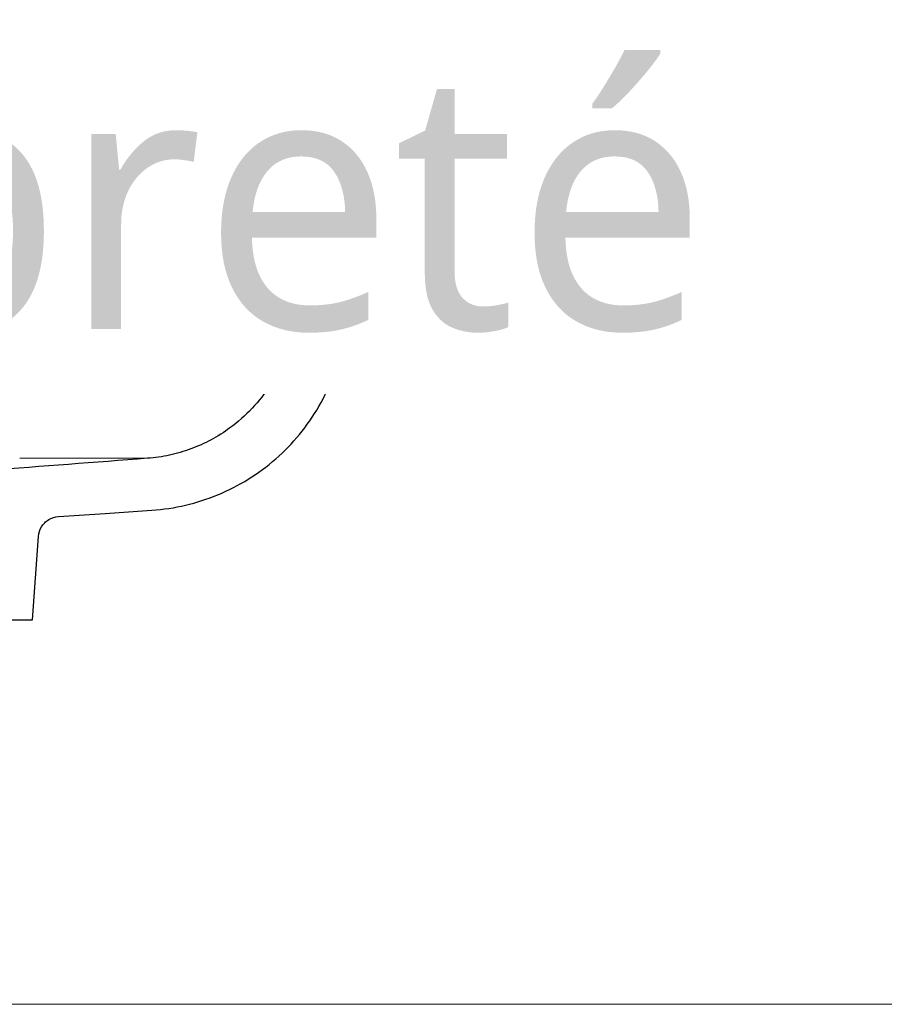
# Model space of a CAD drawing. Header units: millimetres. Extents: x -14541 to 215560, y -3285 to 6136.
# Tile 21 of 50: x 71439 to 71854, y 0 to 473. Entities that reach past the tile are written whole.
import ezdxf

# ---------------------------------------------------------------- set-up
doc = ezdxf.new("R2010")
doc.units = ezdxf.units.MM
for name, color, linetype, lineweight in [('A-AREA-IDEN', 2, 'Continuous', 9), ('A-FLOR', 192, 'Continuous', 13), ('A-FLOR-FNSH', 192, 'Continuous', 13), ('G-IMPT', 8, 'Continuous', 13)]:
    doc.layers.add(name, color=color, linetype=linetype, lineweight=lineweight)
doc.styles.add('Trebuchet MS_1', font='trebuc.ttf', dxfattribs={"height": 125})

msp = doc.modelspace()

# ---------------------------------------------------------------- linework, layer by layer
at = {"layer": 'A-FLOR', "color": 30}
for q in [(70871.98, 400), (71584.54, 400)]:
    msp.add_line((71500.68, 400), q, dxfattribs=at)
at = {"layer": 'A-FLOR', "color": 20, "lineweight": 25}
for p, q in [((71598.62, 400), (71584.54, 400)), ((71423.3, 184.72), (71445, 184.72))]:
    msp.add_line(p, q, dxfattribs=at)
at = {"layer": 'A-FLOR', "color": 30, "flags": 128}
for points in [[(71488.76, 324), (71491.74, 343), (71494.72, 362), (71497.7, 381), (71500.68, 400)], [(71500.68, 400), (71497.7, 381), (71494.72, 362), (71491.74, 343), (71488.76, 324)]]:
    msp.add_lwpolyline(points, dxfattribs=at)
at = {"layer": 'A-FLOR', "color": 20, "lineweight": 25, "flags": 128}
for points in [[(71584.54, 400), (71577.14, 362), (71569.74, 324.01)], [(71606.99, 351.88), (71608.18, 370.24), (71609.36, 388.59)], [(71600.3, 343.65), (71602.09, 344.94), (71603.87, 346.23)], [(71594.07, 317.94), (71596.36, 329.51), (71598.65, 341.08)], [(71457.44, 234.4), (71479.89, 235.94), (71502.34, 237.48)], [(71445, 184.72), (71446.41, 204.8), (71447.82, 224.88)]]:
    msp.add_lwpolyline(points, dxfattribs=at)
at = {"layer": 'A-FLOR', "color": 20, "lineweight": 25}
for points, knots in [([(71609.38, 389.28), (71609.38, 390.91), (71608.83, 393.28), (71607.1, 396.03), (71605.09, 398.03), (71602.21, 399.6), (71599.83, 400), (71598.62, 400)], [0, 0, 0, 0, 0.285714, 0.428571, 0.571429, 0.785714, 1, 1, 1, 1]), ([(71569.74, 324.01), (71568.81, 319.3), (71566.15, 310.23), (71559.62, 297.45), (71550.83, 286.15), (71541, 277.45), (71530.89, 271.1), (71522.76, 267.45), (71515.95, 265.21), (71509.11, 263.46), (71503.84, 262.69), (71500.27, 262.42)], [0, 0, 0, 0, 0.142857, 0.285714, 0.428571, 0.571429, 0.678571, 0.785714, 0.839286, 0.892857, 1, 1, 1, 1]), ([(71447.82, 224.88), (71447.94, 226.55), (71448.71, 228.92), (71450.77, 231.51), (71453.4, 233.54), (71455.78, 234.29), (71457.44, 234.4)], [0, 0, 0, 0, 0.333333, 0.5, 0.666667, 1, 1, 1, 1])]:
    msp.add_open_spline(points, degree=3, knots=knots, dxfattribs=at)
for points in [[(71609.36, 388.59), (71609.37, 388.71), (71609.38, 388.94), (71609.38, 389.16), (71609.38, 389.28)], [(71603.87, 346.23), (71604.78, 346.9), (71606.28, 348.59), (71606.92, 350.77), (71606.99, 351.88)], [(71598.65, 341.08), (71598.72, 341.43), (71598.94, 342.09), (71599.51, 342.97), (71600.01, 343.44), (71600.3, 343.65)], [(71502.34, 237.48), (71507.83, 237.86), (71518.59, 239.48), (71534.28, 244.52), (71548.92, 252.03), (71562.15, 261.82), (71573.62, 273.65), (71582.99, 287.17), (71590.04, 302.11), (71593.01, 312.55), (71594.07, 317.94)], [(71500.27, 262.42), (71474.94, 260.47), (71424.29, 256.6), (71348.32, 250.83), (71272.32, 245.06), (71221.66, 241.55), (71196.33, 239.84)]]:
    msp.add_open_spline(points, degree=3, dxfattribs=at)
at = {"layer": 'A-FLOR', "color": 30}
for points, knots in [([(71420.13, 324), (71428.5, 324), (71444.96, 324), (71460.2, 324), (71467.61, 324)], [0.8516208, 0.8516208, 0.8516208, 0.8516208, 0.9, 0.95, 0.95, 0.95, 0.95]), ([(71460.06, 262.42), (71458.28, 262.42), (71456.03, 262.42), (71453.7, 262.42), (71453.25, 262.42)], [0.72492035, 0.72492035, 0.72492035, 0.72492035, 0.78571429, 0.79994444, 0.79994444, 0.79994444, 0.79994444]), ([(71489.27, 262.42), (71490.51, 262.42), (71492.06, 262.42), (71493.47, 262.42), (71493.82, 262.42)], [0.71428571, 0.71428571, 0.71428571, 0.71428571, 0.78571429, 0.80953362, 0.80953362, 0.80953362, 0.80953362])]:
    msp.add_open_spline(points, degree=3, knots=knots, dxfattribs=at)
for points in [[(71475.25, 324), (71472.41, 324), (71469.52, 324), (71466.57, 324)], [(71473.86, 324), (71478.63, 324), (71483.24, 324), (71487.7, 324)], [(71497.72, 324), (71494.5, 324), (71491.19, 324), (71487.79, 324)], [(71497.76, 324), (71500.55, 324), (71503.27, 324), (71505.92, 324)], [(71513.7, 324), (71511.18, 324), (71508.58, 324), (71505.92, 324)], [(71513.73, 324), (71516.59, 324), (71519.36, 324), (71522.03, 324)], [(71529.25, 324), (71526.94, 324), (71524.56, 324), (71522.1, 324)], [(71529.27, 324), (71531.68, 324), (71533.99, 324), (71536.2, 324)], [(71542.59, 324), (71540.55, 324), (71538.42, 324), (71536.19, 324)], [(71542.62, 324), (71544.54, 324), (71546.38, 324), (71548.12, 324)], [(71553.7, 324), (71551.94, 324), (71550.07, 324), (71548.09, 324)], [(71553.72, 324), (71555.15, 324), (71556.49, 324), (71557.76, 324)], [(71562.56, 324), (71560.98, 324), (71559.21, 324), (71557.26, 324)], [(71562.58, 324), (71563.54, 324), (71564.42, 324), (71565.23, 324)], [(71569.74, 324.01), (71568.55, 324), (71566.89, 324), (71564.8, 324)], [(71446.82, 262.42), (71444.25, 262.42), (71441.59, 262.42), (71438.85, 262.42)], [(71446.82, 262.42), (71449.01, 262.42), (71451.15, 262.42), (71453.24, 262.42)], [(71459.77, 262.42), (71461.9, 262.42), (71463.96, 262.42), (71465.96, 262.42)], [(71471.66, 262.42), (71469.84, 262.42), (71467.95, 262.42), (71465.98, 262.42)], [(71471.65, 262.42), (71473.5, 262.42), (71475.27, 262.42), (71476.97, 262.42)], [(71481.55, 262.42), (71480.11, 262.42), (71478.59, 262.42), (71477, 262.42)], [(71481.55, 262.42), (71483.21, 262.42), (71484.77, 262.42), (71486.25, 262.42)], [(71490.11, 262.42), (71488.91, 262.42), (71487.64, 262.42), (71486.28, 262.42)], [(71496.14, 262.42), (71495.42, 262.42), (71494.65, 262.42), (71493.82, 262.42)], [(71495.77, 262.42), (71497.61, 262.42), (71499.12, 262.42), (71500.27, 262.42)]]:
    msp.add_open_spline(points, degree=3, dxfattribs=at)
at = {"layer": 'A-FLOR-FNSH', "color": 30}
msp.add_line((73439.34, 0), (68833.74, 0), dxfattribs=at)
at = {"layer": 'G-IMPT', "color": 30}
msp.add_line((71586.05, 400), (71598.62, 400), dxfattribs=at)
at = {"layer": 'G-IMPT', "color": 30, "flags": 128}
msp.add_lwpolyline([(70692.36, 400), (70713.12, 400), (70749.86, 400), (70796.99, 400), (70853.26, 400), (70917.13, 400), (70986.91, 400), (71060.7, 400), (71136.54, 400), (71212.37, 400), (71286.17, 400), (71355.94, 400), (71419.82, 400), (71476.08, 400), (71523.22, 400), (71559.96, 400), (71580.9, 400)], dxfattribs=at)

# ---------------------------------------------------------------- next in the draw order: texts
at = {"layer": 'A-AREA-IDEN', "insert": (70460.22, 449.55), "char_height": 125, "width": 1659.4931, "attachment_point": 1, "style": 'Trebuchet MS_1', "bg_fill": 3, "box_fill_scale": 1.25, "bg_fill_color": 256, "bg_fill_true_color": 13158600, "bg_fill_transparency": 0}
msp.add_mtext('Salle de propreté', dxfattribs=at)

doc.saveas('drawing.dxf')
